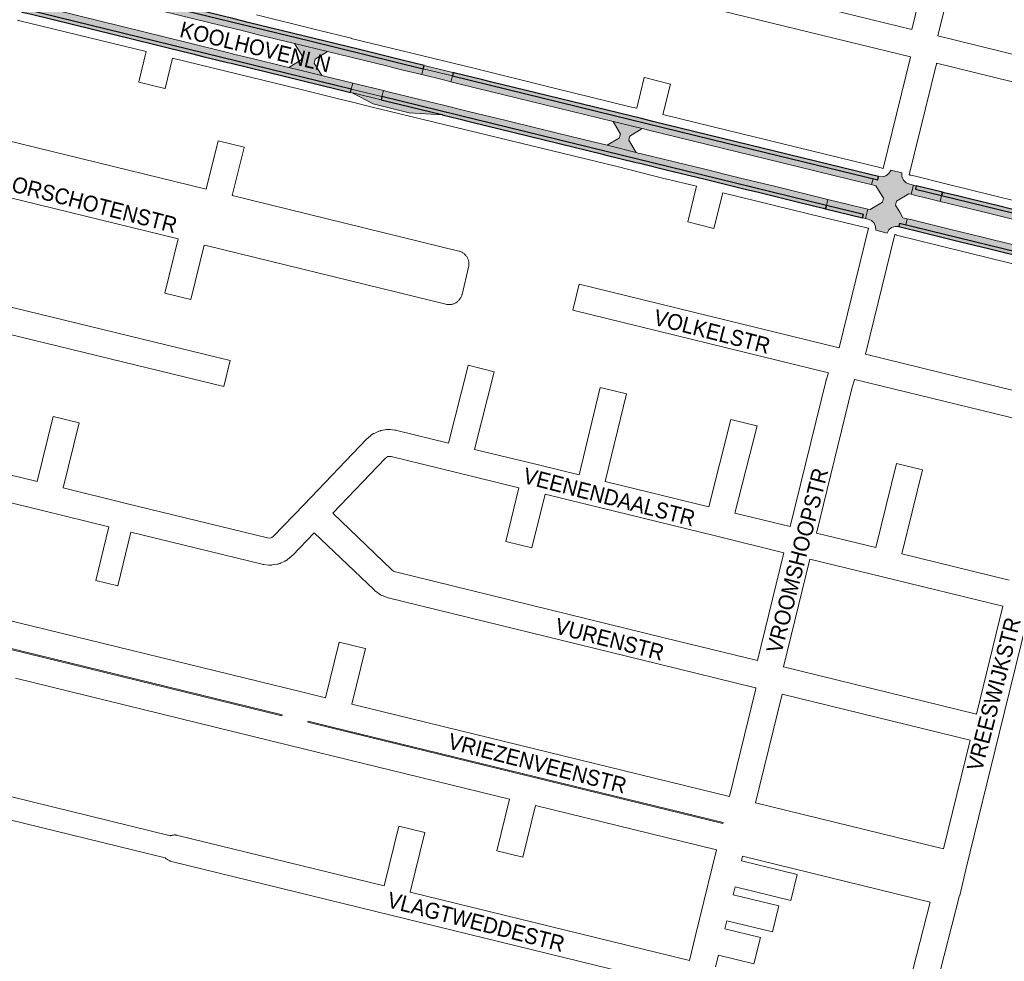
# Paper-space layout 'Layout1' of a CAD drawing. Header units: metres. Extents: x 123097 to 144122, y 392739 to 407589.
# Tile 11 of 256: x 126344 to 126821, y 397897 to 398353. Entities that reach past the tile are written whole.
import ezdxf
from ezdxf.enums import TextEntityAlignment as Align

# ---------------------------------------------------------------- set-up
doc = ezdxf.new("R2010")
doc.units = ezdxf.units.M
doc.header["$MEASUREMENT"] = 0
for name, color, linetype, lineweight in [('gs-anno-wegen algemeen tekst', 7, 'Continuous', 0), ('gs-knt-aanvullende hoofdweg', 7, 'Continuous', 0), ('gs-knt-wegen algemeen', 7, 'Continuous', 0), ('ir-ARC-asfalt-hoofdwegen-te inspecteren', 5, 'Continuous', 0), ('ir-ARC-fietspaden naastliggend- te inspecteren', 1, 'Continuous', 0)]:
    doc.layers.add(name, color=color, linetype=linetype, lineweight=lineweight)
doc.styles.add('Style-Arial', font='arial.ttf')

psp = doc.layouts.get("Layout1")

# ---------------------------------------------------------------- hatches: boundary and pattern name
at = {"layer": 'ir-ARC-asfalt-hoofdwegen-te inspecteren', "linetype": 'Continuous', "lineweight": 13}
for points in [[(126528.705, 398328.656), (126539.089, 398326.117), (126539.849, 398328.941), (126484.861, 398342.384), (126363.791, 398372.034), (126363.062, 398369.176), (126397.623, 398360.716), (126428.744, 398353.127), (126449.141, 398348.128), (126450.774, 398347.726), (126460.045, 398345.444), (126477.528, 398341.187), (126493.518, 398337.257), (126522.072, 398330.281)], [(126505.706, 398321.957), (126490.682, 398325.622), (126474.805, 398329.537), (126472.658, 398329.975), (126456.987, 398333.847), (126447.899, 398336.061), (126446.254, 398336.462), (126426.093, 398341.455), (126350.765, 398359.982), (126349.091, 398360.361), (126348.101, 398360.63), (126347.368, 398357.642), (126504.991, 398319.074)], [(126552.057, 398327.675), (126550.776, 398327.988), (126540.284, 398330.554), (126539.849, 398328.941), (126553.993, 398325.483), (126554.403, 398327.101)], [(126550.968, 398323.211), (126553.275, 398322.645), (126553.993, 398325.483), (126539.849, 398328.941), (126539.089, 398326.117), (126549.686, 398323.525)], [(126504.991, 398319.074), (126519.837, 398315.436), (126520.576, 398318.327), (126519.225, 398318.657), (126505.706, 398321.957)], [(126519.837, 398315.436), (126504.991, 398319.074), (126504.59, 398317.46), (126505.751, 398317.178), (126505.765, 398317.235), (126519.449, 398313.92)], [(126519.449, 398313.92), (126505.765, 398317.235), (126505.751, 398317.178), (126515.567, 398311.969), (126533.098, 398307.641), (126548.973, 398306.607), (126548.982, 398306.699), (126548.121, 398306.975)], [(126643.941, 398288.103), (126643.048, 398288.325), (126628.943, 398291.854), (126626.812, 398292.409), (126611.535, 398296.089), (126595.642, 398299.964), (126579.984, 398303.816), (126561.753, 398308.259), (126548.303, 398311.56), (126546.975, 398311.886), (126523.489, 398317.616), (126520.576, 398318.327), (126519.837, 398315.436), (126565.798, 398304.172), (126682.577, 398275.631), (126735.152, 398262.709), (126735.874, 398265.675), (126710.591, 398271.856), (126692.817, 398276.178), (126675.639, 398280.392), (126662.143, 398283.626), (126645.565, 398287.699)], [(126778.893, 398267.458), (126782.491, 398266.59), (126790.223, 398264.692), (126790.918, 398267.529), (126778.272, 398270.621), (126778.688, 398272.225), (126777.276, 398272.571), (126776.184, 398268.112), (126777.262, 398267.852)], [(126754.15, 398261.217), (126752.511, 398261.617), (126735.874, 398265.675), (126735.152, 398262.709), (126753.083, 398258.302), (126752.668, 398256.752), (126754.097, 398256.403), (126755.207, 398260.959)], [(126773.586, 398253.315), (126849.168, 398234.77), (126849.677, 398234.83), (126850.147, 398235.034), (126853.404, 398237.007), (126855.126, 398237.83), (126857.021, 398238.057), (126858.998, 398246.029), (126857.638, 398246.907), (126856.525, 398248.081), (126854.199, 398251.33), (126853.722, 398251.979), (126853.007, 398252.35), (126790.918, 398267.529), (126790.223, 398264.692), (126813.612, 398258.929), (126829.223, 398255.121), (126847.997, 398250.518), (126851.575, 398244.555), (126851.315, 398243.602), (126851.121, 398242.609), (126845.288, 398238.901), (126825.816, 398243.652), (126810.799, 398247.353), (126794.823, 398251.245), (126776.002, 398255.861), (126774.326, 398256.272)]]:
    psp.add_hatch(color=5, dxfattribs=at).paths.add_polyline_path(points, flags=0)
at = {"layer": 'ir-ARC-asfalt-hoofdwegen-te inspecteren', "linetype": 'Continuous', "lineweight": 13, "extrusion": (0, 0, -1)}
for points in [[(-126490.682, 398325.622), (-126487.048, 398331.612), (-126487.52, 398333.583), (-126493.518, 398337.257), (-126477.528, 398341.187), (-126481.179, 398335.222), (-126480.713, 398333.248), (-126474.805, 398329.537)], [(-126757.715, 398275.675), (-126687.106, 398292.898), (-126632.302, 398306.326), (-126553.993, 398325.483), (-126553.275, 398322.645), (-126565.672, 398319.603), (-126631.774, 398303.455), (-126645.842, 398299.996), (-126646.693, 398299.786), (-126648.389, 398299.367), (-126713.638, 398283.392), (-126746.702, 398275.349), (-126755.36, 398273.213), (-126756.998, 398272.809)], [(-126643.048, 398288.325), (-126639.411, 398294.319), (-126639.639, 398295.294), (-126639.866, 398296.269), (-126645.842, 398299.996), (-126631.774, 398303.455), (-126635.362, 398297.3), (-126635.139, 398296.367), (-126634.916, 398295.434), (-126628.943, 398291.854)], [(-126760.433, 398276.709), (-126760.012, 398275.115), (-126757.715, 398275.675), (-126756.998, 398272.809), (-126759.136, 398272.282), (-126762.75, 398266.302), (-126762.265, 398264.35), (-126758.68, 398262.151), (-126756.276, 398260.699), (-126755.207, 398260.959), (-126754.097, 398256.403), (-126755.291, 398256.119), (-126756.943, 398255.386), (-126758.23, 398254.117), (-126758.987, 398252.476), (-126759.117, 398250.673), (-126764.607, 398249.335), (-126765.42, 398250.88), (-126766.747, 398252.017), (-126768.398, 398252.584), (-126770.143, 398252.502), (-126770.164, 398252.497), (-126770.556, 398254.058), (-126773.586, 398253.315), (-126774.326, 398256.272), (-126772.214, 398256.797), (-126770.641, 398259.435), (-126768.672, 398262.784), (-126769.162, 398264.739), (-126775.11, 398268.371), (-126776.184, 398268.112), (-126777.276, 398272.571), (-126775.513, 398273.003), (-126773.814, 398273.705), (-126772.496, 398274.988), (-126771.75, 398276.668), (-126771.68, 398278.505), (-126766.304, 398279.783), (-126766.273, 398279.656), (-126765.306, 398278.199), (-126763.908, 398277.149), (-126762.239, 398276.627), (-126760.492, 398276.694)]]:
    psp.add_hatch(color=5, dxfattribs=at).paths.add_polyline_path(points, flags=0)
at = {"layer": 'ir-ARC-fietspaden naastliggend- te inspecteren', "linetype": 'Continuous', "lineweight": 30}
for points in [[(126364.204, 398373.634), (126363.791, 398372.034), (126484.861, 398342.384), (126539.849, 398328.941), (126540.284, 398330.554), (126529.587, 398333.175), (126512.808, 398337.269), (126509.005, 398338.191), (126455.067, 398351.406), (126448.323, 398353.049), (126365.213, 398373.39)], [(126350.056, 398355.381), (126409.86, 398340.631), (126416.28, 398339.055), (126427.6, 398336.257), (126433.146, 398334.899), (126445.088, 398331.948), (126446.831, 398331.566), (126498.139, 398319.008), (126504.59, 398317.46), (126504.991, 398319.074), (126347.368, 398357.642), (126345.741, 398358.04), (126345.368, 398356.409), (126346.979, 398356.056)], [(126555.317, 398326.877), (126554.403, 398327.101), (126553.993, 398325.483), (126632.302, 398306.326), (126687.106, 398292.898), (126760.012, 398275.115), (126760.433, 398276.709), (126756.379, 398277.708), (126651.7, 398303.292), (126645.495, 398304.794), (126572.468, 398322.665), (126568.643, 398323.574)], [(126658.746, 398279.719), (126664.282, 398278.376), (126676.422, 398275.41), (126682.851, 398273.834), (126695.825, 398270.656), (126702.301, 398269.101), (126715.734, 398265.782), (126722.194, 398264.21), (126733.64, 398261.402), (126734.766, 398261.126), (126735.152, 398262.709), (126682.577, 398275.631), (126565.798, 398304.172), (126519.837, 398315.436), (126519.449, 398313.92), (126548.121, 398306.975), (126548.982, 398306.699), (126548.973, 398306.607), (126557.121, 398304.609), (126562.672, 398303.26), (126626.869, 398287.523), (126627.824, 398287.289), (126642.957, 398283.579), (126644.725, 398283.144)], [(126824.869, 398260.895), (126818.48, 398262.462), (126805.076, 398265.76), (126798.664, 398267.332), (126792.234, 398268.907), (126791.311, 398269.133), (126790.918, 398267.529), (126853.007, 398252.35), (126853.722, 398251.979), (126854.199, 398251.33), (126856.525, 398248.081), (126857.638, 398246.907), (126858.998, 398246.029), (126859.377, 398247.556), (126858.649, 398248.123), (126858.013, 398248.793), (126855.211, 398252.588), (126854.784, 398253.073), (126854.278, 398253.475), (126853.85, 398253.716), (126853.394, 398253.897), (126851.325, 398254.453), (126842.09, 398256.698), (126838.333, 398257.602)], [(126820.041, 398240.239), (126833.454, 398236.975), (126840.259, 398235.307), (126846.423, 398233.805), (126849.081, 398233.158), (126849.539, 398233.185), (126849.884, 398233.205), (126850.644, 398233.482), (126854.112, 398235.619), (126855.331, 398236.209), (126856.645, 398236.539), (126857.021, 398238.057), (126855.126, 398237.83), (126853.404, 398237.007), (126850.147, 398235.034), (126849.677, 398234.83), (126849.168, 398234.77), (126770.556, 398254.058), (126770.164, 398252.497), (126781.986, 398249.552), (126793.708, 398246.697), (126800.164, 398245.117), (126813.606, 398241.821)]]:
    psp.add_hatch(color=1, dxfattribs=at).paths.add_polyline_path(points, flags=0)

# ---------------------------------------------------------------- linework, layer by layer
at = {"layer": 'gs-anno-wegen algemeen tekst', "color": 7, "linetype": 'Continuous', "flags": 128}
psp.add_lwpolyline([(126391.851, 398078.476), (126391.846, 398078.476), (126381.161, 398081.09, -0.3681994), (126381.154, 398081.101), (126387.508, 398107.078)], format="xyb", dxfattribs=at)
for points in [[(126398.212, 398104.459), (126391.858, 398078.483), (126391.851, 398078.476)], [(126252.945, 397997.69), (126417.409, 397957.455)], [(126414.791, 397946.751), (126248.328, 397987.475)], [(126414.799, 397946.75), (126414.795, 397946.75), (126414.791, 397946.751)]]:
    psp.add_lwpolyline(points, dxfattribs=at)
at = {"layer": 'gs-knt-aanvullende hoofdweg', "color": 7, "linetype": 'Continuous', "flags": 128}
for points in [[(126459.092, 398355.012), (126487.655, 398347.913), (126504.952, 398343.675), (126504.969, 398343.671), (126564.334, 398329.18), (126564.35, 398329.176), (126602.048, 398319.888), (126640.794, 398310.396), (126640.798, 398310.395), (126643.293, 398309.786)], [(126405.694, 398337.225), (126344.35, 398352.153), (126344.302, 398352.166), (126343.992, 398352.248), (126343.947, 398352.262), (126343.638, 398352.359), (126343.597, 398352.374), (126343.33, 398352.474)], [(126672.283, 398271.986), (126657.138, 398275.618), (126657.033, 398275.644), (126633.72, 398281.593), (126633.707, 398281.597), (126518.436, 398309.584), (126518.423, 398309.587), (126518.402, 398309.592), (126503.565, 398313.221), (126503.501, 398313.237), (126496.208, 398315.088), (126480.662, 398318.938), (126480.658, 398318.939), (126468.763, 398321.746), (126468.696, 398321.762), (126468.691, 398321.763), (126418.341, 398334.132)], [(126655.942, 398306.699), (126680.333, 398300.746), (126761.699, 398280.888), (126762.053, 398280.792), (126762.401, 398280.68), (126762.619, 398280.597)], [(126775.272, 398277.528), (126775.325, 398277.521), (126775.351, 398277.518), (126775.41, 398277.508), (126775.605, 398277.478), (126775.688, 398277.462), (126775.717, 398277.457), (126775.755, 398277.449), (126775.961, 398277.406), (126776.049, 398277.385), (126776.079, 398277.378), (126776.097, 398277.374), (126776.113, 398277.37), (126778.313, 398276.833), (126792.352, 398273.407), (126792.37, 398273.402), (126851.36, 398258.847), (126851.368, 398258.845), (126865.985, 398255.222)], [(126755.552, 398251.711), (126755.466, 398251.721), (126755.423, 398251.728), (126755.102, 398251.78), (126755.081, 398251.784), (126754.742, 398251.857), (126733.761, 398256.889), (126733.718, 398256.9), (126733.71, 398256.902), (126684.935, 398268.911)], [(126858.932, 398226.331), (126836.602, 398231.686), (126836.547, 398231.699), (126836.541, 398231.701), (126769.135, 398248.406), (126769.081, 398248.421), (126768.779, 398248.501), (126768.729, 398248.517), (126768.428, 398248.613), (126768.382, 398248.63), (126768.217, 398248.692)]]:
    psp.add_lwpolyline(points, dxfattribs=at)
at = {"layer": 'gs-knt-wegen algemeen', "color": 7, "linetype": 'Continuous', "flags": 128}
for points in [[(126776.54, 398347.907), (126791.939, 398410.95)], [(126804.585, 398407.856), (126789.187, 398344.814)], [(126789.187, 398344.814), (126882.351, 398322.021)], [(126418.341, 398334.132), (126414.744, 398319.432), (126414.737, 398319.425)], [(126762.619, 398280.597), (126775.804, 398334.472), (126775.84, 398334.612), (126775.856, 398334.671)], [(126788.432, 398331.303), (126775.272, 398277.528)], [(126788.506, 398331.576), (126788.434, 398331.309), (126788.433, 398331.306), (126788.432, 398331.303)], [(126879.251, 398309.375), (126788.506, 398331.576)], [(126684.935, 398268.911), (126680.677, 398251.617), (126680.67, 398251.61)], [(126741.373, 398193.74), (126755.552, 398251.711)], [(126768.217, 398248.692), (126754.02, 398190.646)], [(126754.02, 398190.646), (126844.853, 398168.424)], [(126717.616, 398107.155), (126734.963, 398178.058), (126735.041, 398178.35), (126735.133, 398178.638), (126736.161, 398181.611)], [(126748.929, 398178.487), (126748.786, 398178.283), (126747.538, 398174.67), (126730.263, 398104.062)], [(126841.776, 398155.772), (126748.929, 398178.487)], [(126387.508, 398107.078), (126355.999, 398114.785), (126285.835, 398131.95)], [(126781.679, 398134.637), (126771.719, 398093.92), (126823.648, 398081.216)], [(126496, 398113.628), (126524.696, 398086.162), (126525.503, 398085.571), (126526.435, 398085.208), (126656.605, 398053.363), (126656.616, 398053.36), (126701.754, 398042.317)], [(126486.997, 398104.223), (126476.427, 398093.179), (126476.234, 398092.987), (126476.034, 398092.802), (126475.826, 398092.626), (126474.123, 398091.244), (126473.908, 398091.077), (126473.686, 398090.919), (126473.457, 398090.77), (126473.223, 398090.631), (126472.983, 398090.502), (126472.737, 398090.383), (126470.744, 398089.468), (126470.483, 398089.355), (126470.218, 398089.253), (126469.948, 398089.164), (126469.674, 398089.086), (126469.398, 398089.02), (126469.119, 398088.966), (126466.777, 398088.568), (126466.485, 398088.525), (126466.191, 398088.496), (126465.896, 398088.479), (126465.601, 398088.477), (126465.306, 398088.487), (126465.012, 398088.511), (126462.65, 398088.757), (126462.357, 398088.794), (126462.066, 398088.845), (126461.777, 398088.908), (126398.212, 398104.459)], [(126700.865, 398029.131), (126653.522, 398040.714), (126653.511, 398040.717), (126522.926, 398072.663), (126522.652, 398072.736), (126522.38, 398072.822), (126522.114, 398072.919), (126519.984, 398073.747), (126519.722, 398073.855), (126519.464, 398073.976), (126519.212, 398074.107), (126518.966, 398074.249), (126518.727, 398074.402), (126518.494, 398074.564), (126516.652, 398075.916), (126516.427, 398076.088), (126516.21, 398076.27), (126516.001, 398076.462), (126486.997, 398104.223)], [(126701.754, 398042.317), (126714.523, 398094.508)], [(126727.169, 398091.415), (126714.401, 398039.224)], [(126820.562, 398068.566), (126762.302, 398082.819), (126727.169, 398091.415)], [(126834.757, 398071.796), (126818.894, 398006.958), (126802.915, 397941.637), (126799.708, 397928.523), (126799.69, 397928.451), (126784.785, 397870.353)], [(126807.794, 398016.375), (126820.562, 398068.566)], [(126336.684, 398062.396), (126480.884, 398027.123), (126480.888, 398027.122), (126480.891, 398027.121)], [(126340.05, 398047.675), (126471.357, 398015.557), (126471.471, 398016.022), (126328.238, 398051.058)], [(126714.401, 398039.224), (126807.794, 398016.375)], [(126688.206, 397976.401), (126700.825, 398027.983), (126700.89, 398028.847), (126700.865, 398029.131)], [(126713.712, 398025.988), (126713.705, 398025.938), (126713.658, 398025.674), (126713.6, 398025.416), (126713.599, 398025.412), (126713.598, 398025.409), (126700.852, 397973.307)], [(126804.7, 398003.728), (126713.712, 398025.988)], [(126685.111, 397963.754), (126495.779, 398010.075), (126484.118, 398012.928), (126484.004, 398012.464), (126591.02, 397986.282), (126684.997, 397963.288)], [(126791.814, 397951.054), (126804.7, 398003.728)], [(126700.852, 397973.307), (126791.814, 397951.054)], [(126684.997, 397963.288), (126685.111, 397963.754)], [(126540.592, 397958.983), (126533.521, 397930.079), (126668.777, 397896.99)], [(126668.777, 397896.99), (126671.727, 397909.05), (126675.784, 397925.632), (126679.808, 397942.082), (126681.902, 397950.641)], [(126668.597, 397883.63), (126524.104, 397918.978), (126417.918, 397944.957), (126417.61, 397945.04), (126417.306, 397945.139), (126417.007, 397945.252), (126416.714, 397945.38), (126416.428, 397945.522), (126416.149, 397945.678), (126415.878, 397945.847), (126415.616, 397946.03), (126415.363, 397946.225), (126415.12, 397946.432), (126414.887, 397946.651), (126414.791, 397946.751)], [(126785.442, 397925.31), (126694.549, 397947.547)], [(126772.166, 397873.559), (126785.442, 397925.31)]]:
    psp.add_lwpolyline(points, dxfattribs=at)
for points in [[(126775.856, 398334.671), (126574.857, 398383.843, -0.3681994), (126574.85, 398383.854), (126577.939, 398396.483, -0.3847731), (126577.951, 398396.49), (126776.54, 398347.907)], [(126414.737, 398319.425), (126414.733, 398319.425), (126402.104, 398322.516, -0.3681963), (126402.097, 398322.526), (126405.694, 398337.225)], [(126643.293, 398309.786), (126646.927, 398324.622, -0.3847683), (126646.939, 398324.629), (126659.561, 398321.537), (126659.566, 398321.536, -0.3998117), (126659.573, 398321.524), (126659.572, 398321.521), (126655.942, 398306.699)], [(126329.585, 398296.288), (126434.708, 398270.57), (126440.452, 398293.97, -0.3847649), (126440.463, 398293.976), (126453.09, 398290.877, -0.3681605), (126453.096, 398290.866), (126447.355, 398267.476), (126557.035, 398240.637), (126557.343, 398240.554), (126557.647, 398240.456), (126557.945, 398240.342), (126558.238, 398240.215), (126558.523, 398240.073), (126558.802, 398239.917), (126559.073, 398239.748), (126559.334, 398239.566), (126559.587, 398239.371), (126559.83, 398239.165), (126560.062, 398238.946), (126560.284, 398238.716), (126560.494, 398238.476), (126560.692, 398238.226), (126560.877, 398237.966), (126561.05, 398237.698), (126561.209, 398237.421), (126561.354, 398237.137), (126561.485, 398236.846), (126561.602, 398236.55), (126561.704, 398236.247), (126561.792, 398235.94), (126561.864, 398235.63), (126561.921, 398235.316), (126561.962, 398234.999), (126561.988, 398234.681), (126561.998, 398234.362), (126561.992, 398234.043), (126561.971, 398233.725), (126561.935, 398233.408), (126561.883, 398233.093), (126561.815, 398232.782), (126558.637, 398219.66), (126558.557, 398219.361), (126558.463, 398219.065), (126558.354, 398218.774), (126558.232, 398218.489), (126558.096, 398218.21), (126557.948, 398217.938), (126557.786, 398217.673), (126557.612, 398217.416), (126557.426, 398217.167), (126557.229, 398216.928), (126557.02, 398216.699), (126556.8, 398216.479), (126556.571, 398216.271), (126556.331, 398216.073), (126556.082, 398215.887), (126555.825, 398215.714), (126555.56, 398215.552), (126555.288, 398215.404), (126555.009, 398215.269), (126554.723, 398215.147), (126554.432, 398215.039), (126554.137, 398214.945), (126553.837, 398214.865), (126553.533, 398214.799), (126553.228, 398214.748), (126552.919, 398214.712), (126552.61, 398214.69), (126552.299, 398214.683), (126551.989, 398214.691), (126551.68, 398214.714), (126551.372, 398214.751), (126551.066, 398214.803), (126550.763, 398214.87), (126434.713, 398243.267), (126433.774, 398243.497), (126427.322, 398217.126, -0.384773), (126427.311, 398217.119), (126414.682, 398220.208, -0.3682006), (126414.675, 398220.219), (126421.127, 398246.591), (126323.283, 398270.528)], [(126680.67, 398251.61), (126680.665, 398251.61), (126668.042, 398254.718, -0.3681287), (126668.035, 398254.729), (126672.283, 398271.986)], [(126736.161, 398181.611), (126612.252, 398211.936, -0.3681942), (126612.245, 398211.947), (126615.336, 398224.576, -0.3847737), (126615.347, 398224.582), (126741.373, 398193.74)], [(126310.987, 398220.678), (126316.853, 398219.117), (126446.281, 398187.666, -0.368273), (126446.288, 398187.655), (126443.218, 398175.021, -0.3847913), (126443.206, 398175.014), (126313.71, 398206.482), (126313.573, 398206.517), (126305.798, 398208.586)], [(126289.886, 398144.364), (126352.769, 398128.979), (126360.49, 398160.536, -0.3847731), (126360.501, 398160.543), (126373.13, 398157.454, -0.3681991), (126373.137, 398157.443), (126365.417, 398125.886), (126395.954, 398118.416), (126464.44, 398101.661), (126465.474, 398101.553), (126466.092, 398101.658), (126466.557, 398101.872), (126467.304, 398102.478), (126482.093, 398117.929), (126512.333, 398149.521), (126512.526, 398149.713), (126512.726, 398149.898), (126512.934, 398150.074), (126514.637, 398151.456), (126514.852, 398151.623), (126515.074, 398151.781), (126515.303, 398151.93), (126515.537, 398152.069), (126515.777, 398152.198), (126516.023, 398152.317), (126518.016, 398153.232), (126518.277, 398153.345), (126518.542, 398153.447), (126518.812, 398153.536), (126519.086, 398153.614), (126519.362, 398153.68), (126519.641, 398153.734), (126521.983, 398154.132), (126522.275, 398154.175), (126522.569, 398154.204), (126522.864, 398154.221), (126523.159, 398154.223), (126523.454, 398154.213), (126523.748, 398154.189), (126526.11, 398153.943), (126526.403, 398153.906), (126526.694, 398153.855), (126526.983, 398153.792), (126552.098, 398147.648), (126561.613, 398185.276, -0.3846905), (126561.624, 398185.283), (126574.229, 398182.096, -0.3678431), (126574.236, 398182.085), (126564.746, 398144.554), (126595.601, 398137.006), (126615.326, 398132.179), (126625.579, 398174.525, -0.3848019), (126625.591, 398174.532), (126638.226, 398171.473, -0.3683137), (126638.233, 398171.462), (126627.973, 398129.085), (126678.194, 398116.8), (126688.894, 398159.112, -0.384691), (126688.905, 398159.119), (126701.51, 398155.932, -0.3678424), (126701.517, 398155.921), (126690.842, 398113.706), (126717.616, 398107.155)], [(126714.523, 398094.508), (126681.375, 398102.617), (126618.571, 398117.981), (126598.831, 398122.811), (126592.476, 398096.834, -0.3847736), (126592.465, 398096.827), (126579.836, 398099.916, -0.3682012), (126579.829, 398099.927), (126586.184, 398125.905), (126555.279, 398133.465), (126524.32, 398141.039), (126523.286, 398141.147), (126522.668, 398141.042), (126522.203, 398140.828), (126521.456, 398140.222), (126496, 398113.628)], [(126730.263, 398104.062), (126759.072, 398097.014), (126769.034, 398137.734, -0.3847737), (126769.045, 398137.741), (126781.669, 398134.653), (126781.674, 398134.652, -0.399813), (126781.681, 398134.64), (126781.679, 398134.637)], [(126480.891, 398027.121), (126492.55, 398024.269), (126499.141, 398051.211, -0.3847744), (126499.152, 398051.218), (126511.781, 398048.129, -0.3681983), (126511.788, 398048.118), (126505.196, 398021.174), (126688.206, 397976.401)], [(126681.902, 397950.641), (126594.25, 397972.087), (126588.131, 397947.078, -0.3847749), (126588.12, 397947.071), (126575.491, 397950.16, -0.3681982), (126575.484, 397950.171), (126581.603, 397975.182), (126474.587, 398001.363), (126342.308, 398033.718)], [(126417.409, 397957.455), (126417.541, 397957.499), (126417.849, 397957.586), (126418.16, 397957.658), (126418.474, 397957.714), (126418.791, 397957.755), (126419.11, 397957.78), (126419.429, 397957.79), (126419.749, 397957.784), (126420.067, 397957.762), (126420.385, 397957.725), (126420.7, 397957.672), (126421.012, 397957.604), (126520.874, 397933.173), (126527.947, 397962.08, -0.3847727), (126527.958, 397962.087), (126540.582, 397958.999), (126540.587, 397958.998, -0.3998134), (126540.594, 397958.986), (126540.592, 397958.983)], [(126694.549, 397947.547), (126694.003, 397945.311), (126720.947, 397938.719), (126720.951, 397938.718, -0.3998134), (126720.958, 397938.706), (126720.957, 397938.703)], [(126720.957, 397938.703), (126717.869, 397926.078, -0.3847728), (126717.857, 397926.071), (126690.909, 397932.664), (126689.978, 397928.862), (126712.04, 397923.464, -0.3681997), (126712.047, 397923.453), (126708.958, 397910.824, -0.3847729), (126708.946, 397910.817), (126686.884, 397916.215), (126685.922, 397912.28), (126703.139, 397908.067, -0.368199), (126703.146, 397908.056), (126700.057, 397895.427, -0.3847736), (126700.045, 397895.42), (126682.828, 397899.633), (126681.424, 397893.896)]]:
    psp.add_lwpolyline(points, format="xyb", dxfattribs=at)
at = {"layer": 'ir-ARC-asfalt-hoofdwegen-te inspecteren', "color": 5, "linetype": 'Continuous', "lineweight": 13}
for points in [[(126528.705, 398328.656), (126539.089, 398326.117), (126539.849, 398328.941), (126484.861, 398342.384), (126363.791, 398372.034), (126363.062, 398369.176), (126397.623, 398360.716), (126428.744, 398353.127), (126449.141, 398348.128), (126450.774, 398347.726), (126460.045, 398345.444), (126477.528, 398341.187), (126493.518, 398337.257), (126522.072, 398330.281)], [(126505.706, 398321.957), (126490.682, 398325.622), (126474.805, 398329.537), (126472.658, 398329.975), (126456.987, 398333.847), (126447.899, 398336.061), (126446.254, 398336.462), (126426.093, 398341.455), (126350.765, 398359.982), (126349.091, 398360.361), (126348.101, 398360.63), (126347.368, 398357.642), (126504.991, 398319.074)], [(126490.682, 398325.622), (126487.048, 398331.612), (126487.52, 398333.583), (126493.518, 398337.257), (126477.528, 398341.187), (126481.179, 398335.222), (126480.713, 398333.248), (126474.805, 398329.537)], [(126552.057, 398327.675), (126550.776, 398327.988), (126540.284, 398330.554), (126539.849, 398328.941), (126553.993, 398325.483), (126554.403, 398327.101)], [(126550.968, 398323.211), (126553.275, 398322.645), (126553.993, 398325.483), (126539.849, 398328.941), (126539.089, 398326.117), (126549.686, 398323.525)], [(126504.991, 398319.074), (126519.837, 398315.436), (126520.576, 398318.327), (126519.225, 398318.657), (126505.706, 398321.957)], [(126757.715, 398275.675), (126687.106, 398292.898), (126632.302, 398306.326), (126553.993, 398325.483), (126553.275, 398322.645), (126565.672, 398319.603), (126631.774, 398303.455), (126645.842, 398299.996), (126646.693, 398299.786), (126648.389, 398299.367), (126713.638, 398283.392), (126746.702, 398275.349), (126755.36, 398273.213), (126756.998, 398272.809)], [(126519.837, 398315.436), (126504.991, 398319.074), (126504.59, 398317.46), (126505.751, 398317.178), (126505.765, 398317.235), (126519.449, 398313.92)], [(126519.449, 398313.92), (126505.765, 398317.235), (126505.751, 398317.178), (126515.567, 398311.969), (126533.098, 398307.641), (126548.973, 398306.607), (126548.982, 398306.699), (126548.121, 398306.975)], [(126643.941, 398288.103), (126643.048, 398288.325), (126628.943, 398291.854), (126626.812, 398292.409), (126611.535, 398296.089), (126595.642, 398299.964), (126579.984, 398303.816), (126561.753, 398308.259), (126548.303, 398311.56), (126546.975, 398311.886), (126523.489, 398317.616), (126520.576, 398318.327), (126519.837, 398315.436), (126565.798, 398304.172), (126682.577, 398275.631), (126735.152, 398262.709), (126735.874, 398265.675), (126710.591, 398271.856), (126692.817, 398276.178), (126675.639, 398280.392), (126662.143, 398283.626), (126645.565, 398287.699)], [(126643.048, 398288.325), (126639.411, 398294.319), (126639.639, 398295.294), (126639.866, 398296.269), (126645.842, 398299.996), (126631.774, 398303.455), (126635.362, 398297.3), (126635.139, 398296.367), (126634.916, 398295.434), (126628.943, 398291.854)], [(126760.433, 398276.709), (126760.012, 398275.115), (126757.715, 398275.675), (126756.998, 398272.809), (126759.136, 398272.282), (126762.75, 398266.302), (126762.265, 398264.35), (126758.68, 398262.151), (126756.276, 398260.699), (126755.207, 398260.959), (126754.097, 398256.403), (126755.291, 398256.119), (126756.943, 398255.386), (126758.23, 398254.117), (126758.987, 398252.476), (126759.117, 398250.673), (126764.607, 398249.335), (126765.42, 398250.88), (126766.747, 398252.017), (126768.398, 398252.584), (126770.143, 398252.502), (126770.164, 398252.497), (126770.556, 398254.058), (126773.586, 398253.315), (126774.326, 398256.272), (126772.214, 398256.797), (126770.641, 398259.435), (126768.672, 398262.784), (126769.162, 398264.739), (126775.11, 398268.371), (126776.184, 398268.112), (126777.276, 398272.571), (126775.513, 398273.003), (126773.814, 398273.705), (126772.496, 398274.988), (126771.75, 398276.668), (126771.68, 398278.505), (126766.304, 398279.783), (126766.273, 398279.656), (126765.306, 398278.199), (126763.908, 398277.149), (126762.239, 398276.627), (126760.492, 398276.694)], [(126778.893, 398267.458), (126782.491, 398266.59), (126790.223, 398264.692), (126790.918, 398267.529), (126778.272, 398270.621), (126778.688, 398272.225), (126777.276, 398272.571), (126776.184, 398268.112), (126777.262, 398267.852)], [(126754.15, 398261.217), (126752.511, 398261.617), (126735.874, 398265.675), (126735.152, 398262.709), (126753.083, 398258.302), (126752.668, 398256.752), (126754.097, 398256.403), (126755.207, 398260.959)]]:
    psp.add_lwpolyline(points, close=True, dxfattribs=at)
for points in [[(126853.007, 398252.35), (126790.918, 398267.529), (126790.223, 398264.692), (126813.612, 398258.929), (126829.223, 398255.121)], [(126825.816, 398243.652), (126810.799, 398247.353), (126794.823, 398251.245), (126776.002, 398255.861), (126774.326, 398256.272), (126773.586, 398253.315), (126849.168, 398234.77)]]:
    psp.add_lwpolyline(points, dxfattribs=at)
at = {"layer": 'ir-ARC-fietspaden naastliggend- te inspecteren', "color": 1, "linetype": 'Continuous', "lineweight": 30}
for points in [[(126364.204, 398373.634), (126363.791, 398372.034), (126484.861, 398342.384), (126539.849, 398328.941), (126540.284, 398330.554), (126529.587, 398333.175), (126512.808, 398337.269), (126509.005, 398338.191), (126455.067, 398351.406), (126448.323, 398353.049), (126365.213, 398373.39)], [(126350.056, 398355.381), (126409.86, 398340.631), (126416.28, 398339.055), (126427.6, 398336.257), (126433.146, 398334.899), (126445.088, 398331.948), (126446.831, 398331.566), (126498.139, 398319.008), (126504.59, 398317.46), (126504.991, 398319.074), (126347.368, 398357.642), (126345.741, 398358.04), (126345.368, 398356.409), (126346.979, 398356.056)], [(126555.317, 398326.877), (126554.403, 398327.101), (126553.993, 398325.483), (126632.302, 398306.326), (126687.106, 398292.898), (126760.012, 398275.115), (126760.433, 398276.709), (126756.379, 398277.708), (126651.7, 398303.292), (126645.495, 398304.794), (126572.468, 398322.665), (126568.643, 398323.574)], [(126658.746, 398279.719), (126664.282, 398278.376), (126676.422, 398275.41), (126682.851, 398273.834), (126695.825, 398270.656), (126702.301, 398269.101), (126715.734, 398265.782), (126722.194, 398264.21), (126733.64, 398261.402), (126734.766, 398261.126), (126735.152, 398262.709), (126682.577, 398275.631), (126565.798, 398304.172), (126519.837, 398315.436), (126519.449, 398313.92), (126548.121, 398306.975), (126548.982, 398306.699), (126548.973, 398306.607), (126557.121, 398304.609), (126562.672, 398303.26), (126626.869, 398287.523), (126627.824, 398287.289), (126642.957, 398283.579), (126644.725, 398283.144)], [(126791.311, 398269.133), (126778.688, 398272.225), (126778.272, 398270.621), (126790.918, 398267.529)], [(126824.869, 398260.895), (126818.48, 398262.462), (126805.076, 398265.76), (126798.664, 398267.332), (126792.234, 398268.907), (126791.311, 398269.133), (126790.918, 398267.529), (126853.007, 398252.35), (126853.722, 398251.979), (126854.199, 398251.33), (126856.525, 398248.081), (126857.638, 398246.907), (126858.998, 398246.029), (126859.377, 398247.556), (126858.649, 398248.123), (126858.013, 398248.793), (126855.211, 398252.588), (126854.784, 398253.073), (126854.278, 398253.475), (126853.85, 398253.716), (126853.394, 398253.897), (126851.325, 398254.453), (126842.09, 398256.698), (126838.333, 398257.602)], [(126734.766, 398261.126), (126752.668, 398256.752), (126753.083, 398258.302), (126735.152, 398262.709)], [(126820.041, 398240.239), (126833.454, 398236.975), (126840.259, 398235.307), (126846.423, 398233.805), (126849.081, 398233.158), (126849.539, 398233.185), (126849.884, 398233.205), (126850.644, 398233.482), (126854.112, 398235.619), (126855.331, 398236.209), (126856.645, 398236.539), (126857.021, 398238.057), (126855.126, 398237.83), (126853.404, 398237.007), (126850.147, 398235.034), (126849.677, 398234.83), (126849.168, 398234.77), (126770.556, 398254.058), (126770.164, 398252.497), (126781.986, 398249.552), (126793.708, 398246.697), (126800.164, 398245.117), (126813.606, 398241.821)]]:
    psp.add_lwpolyline(points, close=True, dxfattribs=at)
for points in [[(126791.311, 398269.133), (126778.688, 398272.225), (126790.918, 398267.529), (126778.272, 398270.621)], [(126734.766, 398261.126), (126752.668, 398256.752), (126735.152, 398262.709), (126753.083, 398258.302)]]:
    psp.add_solid(points, dxfattribs=at)

# ---------------------------------------------------------------- texts
at = {"layer": 'gs-anno-wegen algemeen tekst', "color": 7, "style": 'Style-Arial', "width": 0.909091}
for s, rotation, p in [('KOOLHOVENLN', 346.4758, (126458.486, 398339.499)), ('VOORSCHOTENSTR', 345.61578, (126373.752, 398264.884)), ('VOLKELSTR', 345.61578, (126679.749, 398201.658)), ('VEENENDAALSTR', 345.61578, (126629.957, 398121.504)), ('VROOMSHOOPSTR', 75.61578, (126721.033, 398090.743)), ('VURENSTR', 345.61578, (126630.149, 398052.563)), ('VREESWIJKSTR', 75.61578, (126816.184, 398026.029)), ('VRIEZENVEENSTR', 345.61578, (126595.154, 397992.464)), ('VLAGTWEDDESTR', 345.61578, (126565.408, 397915.713))]:
    psp.add_text(s, height=7.7, rotation=rotation, dxfattribs=at).set_placement(p, align=Align.MIDDLE_CENTER)

doc.saveas('drawing.dxf')
